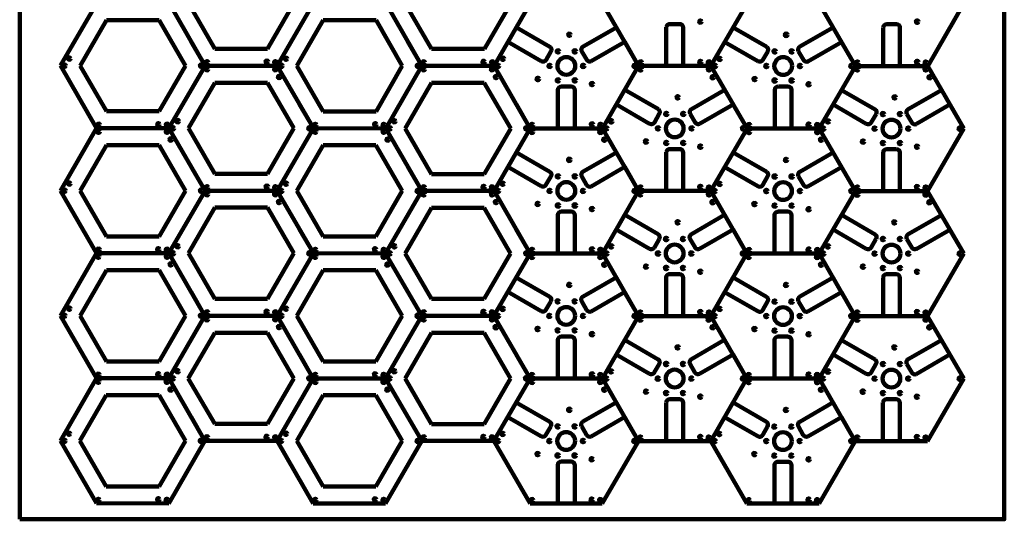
# Model space of a CAD drawing. Header units: millimetres. Extents: x -610 to 610, y -1219 to 1219.
# Tile 1 of 4: x -610 to 610, y -1219 to -600. Entities that reach past the tile are written whole.
import ezdxf

# ---------------------------------------------------------------- set-up
doc = ezdxf.new("R2010")
doc.units = ezdxf.units.MM
doc.layers.add('Layer1', color=7, linetype='Continuous')

msp = doc.modelspace()

# ---------------------------------------------------------------- linework, layer by layer
at = {"layer": 'Layer1', "color": 150, "lineweight": 211, "ltscale": 25.4}
for p, q in [((-514.2, -579.5), (-559, -656.9)), ((-424.7, -579.5), (-380, -657)), ((-380, -657), (-424.7, -579.5)), ((-400.6, -579.5), (-367.9, -636.1)), ((-302.6, -636.1), (-270, -579.5)), ((-245.8, -579.6), (-290.6, -657)), ((-290.6, -657), (-245.8, -579.6)), ((-156.3, -579.6), (-111.6, -657.1)), ((-111.6, -657.1), (-156.3, -579.6)), ((-132.1, -579.7), (-99.5, -636.2)), ((-34.2, -636.2), (-1.6, -579.7)), ((22.6, -579.7), (-22.1, -657.2)), ((-22.1, -657.2), (22.6, -579.7)), ((156.8, -657.2), (112.1, -579.7)), ((112.1, -579.7), (156.8, -657.2)), ((246.3, -657.3), (291, -579.8)), ((291, -579.8), (246.3, -657.3)), ((425.2, -657.4), (380.5, -579.8)), ((380.5, -579.8), (425.2, -657.4)), ((514.7, -657.4), (559.5, -579.9)), ((-502.2, -600.4), (-534.8, -657)), ((-436.9, -600.4), (-502.2, -600.4)), ((-404.2, -657), (-436.9, -600.4)), ((-233.7, -600.5), (-266.4, -657.1)), ((-168.4, -600.5), (-233.7, -600.5)), ((-135.8, -657.1), (-168.4, -600.5)), ((-367.9, -636.1), (-302.6, -636.1)), ((-99.5, -636.2), (-34.2, -636.2)), ((-559, -656.9), (-514.3, -734.4)), ((-534.8, -657), (-502.2, -713.5)), ((-436.9, -713.5), (-404.2, -657)), ((-380, -657), (-424.8, -734.5)), ((-424.8, -734.5), (-380, -657)), ((-380, -657), (-290.6, -657)), ((-290.6, -657), (-380, -657)), ((-290.6, -657), (-245.9, -734.5)), ((-245.9, -734.5), (-290.6, -657)), ((-266.4, -657.1), (-233.7, -713.6)), ((-168.4, -713.6), (-135.8, -657.1)), ((-111.6, -657.1), (-156.4, -734.6)), ((-156.4, -734.6), (-111.6, -657.1)), ((-111.6, -657.1), (-22.1, -657.2)), ((-22.1, -657.2), (-111.6, -657.1)), ((-22.1, -657.2), (22.6, -734.7)), ((22.6, -734.7), (-22.1, -657.2)), ((112, -734.7), (156.8, -657.2)), ((156.8, -657.2), (112, -734.7)), ((156.8, -657.2), (246.3, -657.3)), ((246.3, -657.3), (156.8, -657.2)), ((291, -734.8), (246.3, -657.3)), ((246.3, -657.3), (291, -734.8)), ((380.5, -734.8), (425.2, -657.4)), ((425.2, -657.4), (380.5, -734.8)), ((425.2, -657.4), (514.7, -657.4)), ((514.7, -657.4), (425.2, -657.4)), ((559.4, -734.9), (514.7, -657.4)), ((-368, -678), (-400.6, -734.5)), ((-302.7, -678), (-368, -678)), ((-270, -734.5), (-302.7, -678)), ((-99.6, -678.1), (-132.2, -734.6)), ((-34.3, -678.1), (-99.6, -678.1)), ((-1.6, -734.6), (-34.3, -678.1)), ((-502.2, -713.5), (-436.9, -713.5)), ((-233.7, -713.6), (-168.4, -713.6)), ((-514.3, -734.4), (-559, -811.9)), ((-514.3, -734.4), (-424.8, -734.5)), ((-424.8, -734.5), (-514.3, -734.4)), ((-424.8, -734.5), (-380.1, -812)), ((-380.1, -812), (-424.8, -734.5)), ((-400.6, -734.5), (-368, -791.1)), ((-302.7, -791.1), (-270, -734.5)), ((-245.9, -734.5), (-290.6, -812)), ((-290.6, -812), (-245.9, -734.5)), ((-245.9, -734.5), (-156.4, -734.6)), ((-156.4, -734.6), (-245.9, -734.5)), ((-156.4, -734.6), (-111.7, -812.1)), ((-111.7, -812.1), (-156.4, -734.6)), ((-132.2, -734.6), (-99.6, -791.2)), ((-34.3, -791.2), (-1.6, -734.6)), ((22.6, -734.7), (-22.2, -812.1)), ((-22.2, -812.1), (22.6, -734.7)), ((22.6, -734.7), (112, -734.7)), ((112, -734.7), (22.6, -734.7)), ((156.7, -812.2), (112, -734.7)), ((112, -734.7), (156.7, -812.2)), ((246.2, -812.2), (291, -734.8)), ((291, -734.8), (246.2, -812.2)), ((291, -734.8), (380.5, -734.8)), ((380.5, -734.8), (291, -734.8)), ((425.2, -812.3), (380.5, -734.8)), ((380.5, -734.8), (425.2, -812.3)), ((514.6, -812.4), (559.4, -734.9)), ((-502.2, -755.4), (-534.9, -811.9)), ((-436.9, -755.4), (-502.2, -755.4)), ((-404.3, -811.9), (-436.9, -755.4)), ((-233.8, -755.5), (-266.4, -812.1)), ((-168.5, -755.5), (-233.8, -755.5)), ((-135.9, -812.1), (-168.5, -755.5)), ((-368, -791.1), (-302.7, -791.1)), ((-99.6, -791.2), (-34.3, -791.2)), ((-559, -811.9), (-514.3, -889.4)), ((-534.9, -811.9), (-502.2, -868.5)), ((-436.9, -868.5), (-404.3, -811.9)), ((-380.1, -812), (-424.9, -889.4)), ((-424.9, -889.4), (-380.1, -812)), ((-380.1, -812), (-290.6, -812)), ((-290.6, -812), (-380.1, -812)), ((-290.6, -812), (-245.9, -889.5)), ((-245.9, -889.5), (-290.6, -812)), ((-266.4, -812.1), (-233.8, -868.6)), ((-168.5, -868.6), (-135.9, -812.1)), ((-111.7, -812.1), (-156.5, -889.6)), ((-156.5, -889.6), (-111.7, -812.1)), ((-111.7, -812.1), (-22.2, -812.1)), ((-22.2, -812.1), (-111.7, -812.1)), ((-22.2, -812.1), (22.5, -889.6)), ((22.5, -889.6), (-22.2, -812.1)), ((112, -889.7), (156.7, -812.2)), ((156.7, -812.2), (112, -889.7)), ((156.7, -812.2), (246.2, -812.2)), ((246.2, -812.2), (156.7, -812.2)), ((290.9, -889.8), (246.2, -812.2)), ((246.2, -812.2), (290.9, -889.8)), ((380.4, -889.8), (425.2, -812.3)), ((425.2, -812.3), (380.4, -889.8)), ((425.2, -812.3), (514.6, -812.4)), ((514.6, -812.4), (425.2, -812.3)), ((559.3, -889.9), (514.6, -812.4)), ((-368, -832.9), (-400.7, -889.5)), ((-302.8, -832.9), (-368, -832.9)), ((-270.1, -889.5), (-302.8, -832.9)), ((-99.6, -833.1), (-132.3, -889.6)), ((-34.3, -833.1), (-99.6, -833.1)), ((-1.7, -889.6), (-34.3, -833.1)), ((-502.2, -868.5), (-436.9, -868.5)), ((-233.8, -868.6), (-168.5, -868.6)), ((-514.3, -889.4), (-559.1, -966.9)), ((-514.3, -889.4), (-424.9, -889.4)), ((-424.9, -889.4), (-514.3, -889.4)), ((-424.9, -889.4), (-380.2, -966.9)), ((-380.2, -966.9), (-424.9, -889.4)), ((-400.7, -889.5), (-368, -946)), ((-302.8, -946), (-270.1, -889.5)), ((-245.9, -889.5), (-290.7, -967)), ((-290.7, -967), (-245.9, -889.5)), ((-245.9, -889.5), (-156.5, -889.6)), ((-156.5, -889.6), (-245.9, -889.5)), ((-156.5, -889.6), (-111.7, -967.1)), ((-111.7, -967.1), (-156.5, -889.6)), ((-132.3, -889.6), (-99.6, -946.1)), ((-34.3, -946.1), (-1.7, -889.6)), ((22.5, -889.6), (-22.3, -967.1)), ((-22.3, -967.1), (22.5, -889.6)), ((22.5, -889.6), (112, -889.7)), ((112, -889.7), (22.5, -889.6)), ((156.7, -967.2), (112, -889.7)), ((112, -889.7), (156.7, -967.2)), ((246.1, -967.2), (290.9, -889.8)), ((290.9, -889.8), (246.1, -967.2)), ((290.9, -889.8), (380.4, -889.8)), ((380.4, -889.8), (290.9, -889.8)), ((425.1, -967.3), (380.4, -889.8)), ((380.4, -889.8), (425.1, -967.3)), ((514.6, -967.3), (559.3, -889.9)), ((-502.3, -910.4), (-534.9, -966.9)), ((-437, -910.4), (-502.3, -910.4)), ((-404.4, -966.9), (-437, -910.4)), ((-233.9, -910.5), (-266.5, -967)), ((-168.6, -910.5), (-233.9, -910.5)), ((-135.9, -967), (-168.6, -910.5)), ((-368, -946), (-302.8, -946)), ((-99.6, -946.1), (-34.3, -946.1)), ((-559.1, -966.9), (-514.4, -1044.4)), ((-534.9, -966.9), (-502.3, -1023.5)), ((-437, -1023.5), (-404.4, -966.9)), ((-380.2, -966.9), (-424.9, -1044.4)), ((-424.9, -1044.4), (-380.2, -966.9)), ((-380.2, -966.9), (-290.7, -967)), ((-290.7, -967), (-380.2, -966.9)), ((-290.7, -967), (-246, -1044.5)), ((-246, -1044.5), (-290.7, -967)), ((-266.5, -967), (-233.9, -1023.6)), ((-168.6, -1023.6), (-135.9, -967)), ((-111.7, -967.1), (-156.5, -1044.5)), ((-156.5, -1044.5), (-111.7, -967.1)), ((-111.7, -967.1), (-22.3, -967.1)), ((-22.3, -967.1), (-111.7, -967.1)), ((-22.3, -967.1), (22.4, -1044.6)), ((22.4, -1044.6), (-22.3, -967.1)), ((111.9, -1044.6), (156.7, -967.2)), ((156.7, -967.2), (111.9, -1044.6)), ((156.7, -967.2), (246.1, -967.2)), ((246.1, -967.2), (156.7, -967.2)), ((290.8, -1044.7), (246.1, -967.2)), ((246.1, -967.2), (290.8, -1044.7)), ((380.3, -1044.8), (425.1, -967.3)), ((425.1, -967.3), (380.3, -1044.8)), ((425.1, -967.3), (514.6, -967.3)), ((514.6, -967.3), (425.1, -967.3)), ((559.3, -1044.8), (514.6, -967.3)), ((-368.1, -987.9), (-400.8, -1044.5)), ((-302.8, -987.9), (-368.1, -987.9)), ((-270.2, -1044.5), (-302.8, -987.9)), ((-99.7, -988), (-132.3, -1044.6)), ((-34.4, -988), (-99.7, -988)), ((-1.8, -1044.6), (-34.4, -988)), ((-502.3, -1023.5), (-437, -1023.5)), ((-233.9, -1023.6), (-168.6, -1023.6)), ((-514.4, -1044.4), (-559.2, -1121.8)), ((-514.4, -1044.4), (-424.9, -1044.4)), ((-424.9, -1044.4), (-514.4, -1044.4)), ((-424.9, -1044.4), (-380.2, -1121.9)), ((-380.2, -1121.9), (-424.9, -1044.4)), ((-400.8, -1044.5), (-368.1, -1101)), ((-302.8, -1101), (-270.2, -1044.5)), ((-246, -1044.5), (-290.8, -1122)), ((-290.8, -1122), (-246, -1044.5)), ((-246, -1044.5), (-156.5, -1044.5)), ((-156.5, -1044.5), (-246, -1044.5)), ((-156.5, -1044.5), (-111.8, -1122)), ((-111.8, -1122), (-156.5, -1044.5)), ((-132.3, -1044.6), (-99.7, -1101.1)), ((-34.4, -1101.1), (-1.8, -1044.6)), ((22.4, -1044.6), (-22.3, -1122.1)), ((-22.3, -1122.1), (22.4, -1044.6)), ((22.4, -1044.6), (111.9, -1044.6)), ((111.9, -1044.6), (22.4, -1044.6)), ((156.6, -1122.2), (111.9, -1044.6)), ((111.9, -1044.6), (156.6, -1122.2)), ((246.1, -1122.2), (290.8, -1044.7)), ((290.8, -1044.7), (246.1, -1122.2)), ((290.8, -1044.7), (380.3, -1044.8)), ((380.3, -1044.8), (290.8, -1044.7)), ((425, -1122.3), (380.3, -1044.8)), ((380.3, -1044.8), (425, -1122.3)), ((514.5, -1122.3), (559.3, -1044.8)), ((-502.4, -1065.3), (-535, -1121.9)), ((-437.1, -1065.3), (-502.4, -1065.3)), ((-404.4, -1121.9), (-437.1, -1065.3)), ((-233.9, -1065.5), (-266.6, -1122)), ((-168.6, -1065.5), (-233.9, -1065.5)), ((-136, -1122), (-168.6, -1065.5)), ((-368.1, -1101), (-302.8, -1101)), ((-99.7, -1101.1), (-34.4, -1101.1)), ((-559.2, -1121.8), (-514.5, -1199.3)), ((-535, -1121.9), (-502.4, -1178.4)), ((-437.1, -1178.4), (-404.4, -1121.9)), ((-425, -1199.4), (-380.2, -1121.9)), ((-380.2, -1121.9), (-290.8, -1122)), ((-290.8, -1122), (-246.1, -1199.5)), ((-266.6, -1122), (-233.9, -1178.5)), ((-168.6, -1178.5), (-136, -1122)), ((-156.6, -1199.5), (-111.8, -1122)), ((-111.8, -1122), (-22.3, -1122.1)), ((-22.3, -1122.1), (22.4, -1199.6)), ((111.8, -1199.6), (156.6, -1122.2)), ((156.6, -1122.2), (246.1, -1122.2)), ((246.1, -1122.2), (290.8, -1199.7)), ((380.3, -1199.7), (425, -1122.3)), ((425, -1122.3), (514.5, -1122.3)), ((-502.4, -1178.4), (-437.1, -1178.4)), ((-233.9, -1178.5), (-168.6, -1178.5)), ((-514.5, -1199.3), (-425, -1199.4)), ((-246.1, -1199.5), (-156.6, -1199.5)), ((22.4, -1199.6), (111.8, -1199.6)), ((290.8, -1199.7), (380.3, -1199.7))]:
    msp.add_line(p, q, dxfattribs=at)
at = {"layer": 'Layer1', "color": 3, "lineweight": 211, "ltscale": 25.4}
for p, q in [((47, -633.4), (5.5, -609.4)), ((129.2, -609.4), (88.1, -633.2)), ((191.1, -609.2), (191.1, -657.3)), ((207.6, -605.3), (195.6, -605.3)), ((315.5, -633.5), (273.9, -609.5)), ((397.7, -609.5), (356.5, -633.3)), ((459.5, -609.4), (459.5, -657.4)), ((476, -605.4), (464, -605.4)), ((212, -657.3), (212, -609.8)), ((480.4, -657.4), (480.4, -609.9)), ((-397.2, -627.3), (-380, -657)), ((-128.8, -627.4), (-111.6, -657.1)), ((-5, -627.5), (36.1, -651.2)), ((98.1, -651.5), (139.7, -627.5)), ((139.7, -627.5), (156.8, -657.2)), ((263.4, -627.6), (304.6, -651.4)), ((366.5, -651.7), (408.1, -627.7)), ((408.1, -627.7), (425.2, -657.4)), ((42.2, -649.6), (48.2, -639.2)), ((86.5, -639.2), (92.5, -649.6)), ((310.6, -649.7), (316.6, -639.4)), ((354.9, -639.4), (360.9, -649.7)), ((56.9, -686.7), (56.9, -734.7)), ((73.3, -682.8), (61.4, -682.8)), ((77.8, -734.7), (77.8, -687.2)), ((181.2, -710.9), (139.6, -686.9)), ((263.4, -687), (222.3, -710.7)), ((325.3, -686.8), (325.3, -734.8)), ((341.8, -682.9), (329.8, -682.9)), ((346.2, -734.8), (346.2, -687.3)), ((449.6, -711.1), (408.1, -687.1)), ((531.8, -687.1), (490.7, -710.8)), ((-263, -704.9), (-245.9, -734.5)), ((5.4, -705), (22.6, -734.7)), ((129.2, -705), (170.3, -728.8)), ((232.3, -729.1), (273.9, -705.1)), ((273.8, -705.1), (291, -734.8)), ((397.6, -705.2), (438.7, -728.9)), ((500.7, -729.2), (542.3, -705.2)), ((542.3, -705.2), (559.4, -734.9)), ((176.4, -727.2), (182.4, -716.8)), ((220.7, -716.8), (226.6, -727.2)), ((444.8, -727.3), (450.8, -716.9)), ((489.1, -716.9), (495.1, -727.3)), ((47, -788.4), (5.4, -764.4)), ((129.2, -764.4), (88, -788.1)), ((191.1, -764.2), (191.1, -812.2)), ((207.5, -760.3), (195.5, -760.3)), ((212, -812.2), (212, -764.7)), ((315.4, -788.5), (273.8, -764.5)), ((397.6, -764.5), (356.5, -788.3)), ((459.5, -764.3), (459.5, -812.3)), ((475.9, -760.4), (464, -760.4)), ((480.4, -812.4), (480.4, -764.9)), ((-397.2, -782.3), (-380.1, -812)), ((-128.8, -782.4), (-111.7, -812.1)), ((-5.1, -782.5), (36.1, -806.2)), ((98, -806.5), (139.6, -782.5)), ((139.6, -782.5), (156.7, -812.2)), ((263.4, -782.6), (304.5, -806.3)), ((366.5, -806.6), (408, -782.6)), ((408, -782.6), (425.2, -812.3)), ((42.1, -804.6), (48.1, -794.2)), ((86.4, -794.2), (92.4, -804.6)), ((310.6, -804.7), (316.5, -794.3)), ((354.8, -794.3), (360.8, -804.7)), ((73.3, -837.7), (61.3, -837.7)), ((341.7, -837.8), (329.7, -837.8)), ((56.8, -841.6), (56.8, -889.7)), ((77.7, -889.7), (77.7, -842.2)), ((181.1, -865.9), (139.6, -841.9)), ((263.3, -841.9), (222.2, -865.7)), ((325.2, -841.8), (325.2, -889.8)), ((346.1, -889.8), (346.1, -842.3)), ((449.6, -866), (408, -842)), ((531.8, -842.1), (490.6, -865.8)), ((-263.1, -859.8), (-245.9, -889.5)), ((5.3, -859.9), (22.5, -889.6)), ((129.1, -860), (170.2, -883.8)), ((232.2, -884.1), (273.8, -860.1)), ((273.8, -860.1), (290.9, -889.8)), ((397.5, -860.1), (438.7, -883.9)), ((500.6, -884.2), (542.2, -860.2)), ((542.2, -860.2), (559.3, -889.9)), ((176.3, -882.1), (182.3, -871.8)), ((220.6, -871.8), (226.6, -882.1)), ((444.7, -882.2), (450.7, -871.9)), ((489, -871.9), (495, -882.3)), ((46.9, -943.3), (5.3, -919.3)), ((129.1, -919.4), (88, -943.1)), ((191, -919.2), (191, -967.2)), ((207.4, -915.3), (195.5, -915.3)), ((211.9, -967.2), (211.9, -919.7)), ((315.3, -943.5), (273.7, -919.5)), ((397.5, -919.5), (356.4, -943.2)), ((459.4, -919.3), (459.4, -967.3)), ((475.9, -915.4), (463.9, -915.4)), ((480.3, -967.3), (480.3, -919.8)), ((-397.3, -937.3), (-380.2, -966.9)), ((-128.9, -937.4), (-111.7, -967.1)), ((-5.1, -937.4), (36, -961.2)), ((98, -961.5), (139.5, -937.5)), ((139.5, -937.5), (156.7, -967.2)), ((263.3, -937.6), (304.4, -961.3)), ((366.4, -961.6), (408, -937.6)), ((407.9, -937.6), (425.1, -967.3)), ((42.1, -959.6), (48.1, -949.2)), ((86.3, -949.2), (92.3, -959.6)), ((310.5, -959.7), (316.5, -949.3)), ((354.8, -949.3), (360.8, -959.7)), ((56.7, -996.6), (56.7, -1044.6)), ((73.2, -992.7), (61.2, -992.7)), ((77.6, -1044.6), (77.6, -997.1)), ((181.1, -1020.9), (139.5, -996.9)), ((263.3, -996.9), (222.1, -1020.7)), ((325.2, -996.7), (325.2, -1044.7)), ((341.6, -992.8), (329.6, -992.8)), ((346.1, -1044.8), (346.1, -997.3)), ((449.5, -1021), (407.9, -997)), ((531.7, -997), (490.6, -1020.8)), ((-263.1, -1014.8), (-246, -1044.5)), ((5.3, -1014.9), (22.4, -1044.6)), ((129, -1015), (170.2, -1038.7)), ((232.1, -1039), (273.7, -1015)), ((273.7, -1015), (290.8, -1044.7)), ((397.5, -1015.1), (438.6, -1038.8)), ((500.6, -1039.1), (542.1, -1015.1)), ((542.1, -1015.1), (559.3, -1044.8)), ((176.2, -1037.1), (182.2, -1026.7)), ((220.5, -1026.7), (226.5, -1037.1)), ((444.7, -1037.2), (450.7, -1026.8)), ((488.9, -1026.9), (494.9, -1037.2)), ((207.4, -1070.2), (195.4, -1070.2)), ((475.8, -1070.4), (463.8, -1070.4)), ((46.8, -1098.3), (5.3, -1074.3)), ((129, -1074.3), (87.9, -1098.1)), ((190.9, -1074.2), (190.9, -1122.2)), ((211.8, -1122.2), (211.8, -1074.7)), ((315.3, -1098.4), (273.7, -1074.4)), ((397.4, -1074.5), (356.3, -1098.2)), ((459.3, -1074.3), (459.3, -1122.3)), ((480.2, -1122.3), (480.2, -1074.8)), ((-397.4, -1092.2), (-380.2, -1121.9)), ((-129, -1092.3), (-111.8, -1122)), ((-5.2, -1092.4), (35.9, -1116.2)), ((97.9, -1116.5), (139.5, -1092.5)), ((139.5, -1092.5), (156.6, -1122.2)), ((263.2, -1092.5), (304.3, -1116.3)), ((366.3, -1116.6), (407.9, -1092.6)), ((407.9, -1092.6), (425, -1122.3)), ((42, -1114.5), (48, -1104.2)), ((86.3, -1104.2), (92.3, -1114.5)), ((310.4, -1114.6), (316.4, -1104.3)), ((354.7, -1104.3), (360.7, -1114.7)), ((56.7, -1151.6), (56.7, -1199.6)), ((73.1, -1147.7), (61.2, -1147.7)), ((77.6, -1199.6), (77.6, -1152.1)), ((325.1, -1151.7), (325.1, -1199.7)), ((341.6, -1147.8), (329.6, -1147.8)), ((346, -1199.7), (346, -1152.2))]:
    msp.add_line(p, q, dxfattribs=at)
at = {"layer": 'Layer1', "color": 150, "lineweight": 211, "ltscale": 25.4}
msp.add_polyline3d([(-609.6, -1219.2, 0), (-609.6, 1219.2, 0), (609.6, 1219.2, 0), (609.6, -1219.2, 0), (-609.6, -1219.2, 0)], dxfattribs=at)
at = {"layer": 'Layer1', "color": 3, "lineweight": 211, "ltscale": 25.4}
for centre, radius in [((233.3, -602.3), 1.5), ((501.7, -602.4), 1.5), ((71.1, -618.6), 1.5), ((339.5, -618.7), 1.5), ((56.8, -639.2), 1.5), ((77.8, -639.2), 1.5), ((325.3, -639.3), 1.5), ((346.3, -639.3), 1.5), ((-554.1, -657), 1.5), ((-548.2, -648.1), 1.5), ((-384.9, -657), 1.5), ((-377.7, -652.8), 1.5), ((-303.6, -652.1), 1.5), ((-293, -652.8), 1.5), ((-285.7, -657.1), 1.5), ((-279.7, -648.3), 1.5), ((-116.5, -657.1), 1.5), ((-109.3, -652.9), 1.5), ((-35.2, -652.2), 1.5), ((-24.5, -652.9), 1.5), ((-17.2, -657.2), 1.5), ((-11.3, -648.4), 1.5), ((46.6, -657.2), 1.5), ((67.3, -657.2), 11), ((88.1, -657.2), 1.5), ((151.9, -657.2), 1.5), ((159.2, -653), 1.5), ((233.3, -652.3), 1.5), ((243.9, -653), 1.5), ((251.2, -657.3), 1.5), ((257.1, -648.5), 1.5), ((315, -657.3), 1.5), ((335.8, -657.3), 11), ((356.5, -657.3), 1.5), ((420.3, -657.3), 1.5), ((427.6, -653.1), 1.5), ((501.7, -652.4), 1.5), ((512.3, -653.1), 1.5), ((-377.8, -661.3), 1.5), ((-293, -661.3), 1.5), ((-288.3, -670.9), 1.5), ((-109.3, -661.4), 1.5), ((-24.6, -661.4), 1.5), ((-19.9, -671), 1.5), ((159.1, -661.5), 1.5), ((243.8, -661.5), 1.5), ((248.6, -671.2), 1.5), ((427.5, -661.6), 1.5), ((512.2, -661.6), 1.5), ((517, -671.3), 1.5), ((32, -673.4), 1.5), ((56.8, -675.2), 1.5), ((77.8, -675.2), 1.5), ((99, -679.7), 1.5), ((300.4, -673.5), 1.5), ((325.3, -675.3), 1.5), ((346.3, -675.3), 1.5), ((367.4, -679.9), 1.5), ((205.3, -696.2), 1.5), ((473.7, -696.3), 1.5), ((191, -716.7), 1.5), ((212, -716.7), 1.5), ((459.4, -716.9), 1.5), ((480.4, -716.9), 1.5), ((-511.9, -730.2), 1.5), ((-437.8, -729.5), 1.5), ((-427.2, -730.2), 1.5), ((-414, -725.7), 1.5), ((-243.5, -730.3), 1.5), ((-169.4, -729.6), 1.5), ((-158.8, -730.3), 1.5), ((-145.6, -725.8), 1.5), ((24.9, -730.4), 1.5), ((99, -729.7), 1.5), ((109.6, -730.4), 1.5), ((122.8, -725.9), 1.5), ((201.5, -734.7), 11), ((293.3, -730.6), 1.5), ((367.4, -729.9), 1.5), ((378.1, -730.6), 1.5), ((391.3, -726), 1.5), ((469.9, -734.9), 11), ((-512, -738.7), 1.5), ((-427.3, -738.7), 1.5), ((-419.9, -734.5), 1.5), ((-250.8, -734.5), 1.5), ((-243.6, -738.8), 1.5), ((-158.8, -738.8), 1.5), ((-151.5, -734.6), 1.5), ((17.7, -734.6), 1.5), ((24.8, -738.9), 1.5), ((109.6, -738.9), 1.5), ((116.9, -734.7), 1.5), ((180.7, -734.7), 1.5), ((222.3, -734.7), 1.5), ((286.1, -734.7), 1.5), ((293.3, -739.1), 1.5), ((378, -739.1), 1.5), ((385.4, -734.9), 1.5), ((449.1, -734.9), 1.5), ((490.7, -734.9), 1.5), ((554.5, -734.9), 1.5), ((-422.5, -748.4), 1.5), ((-154.1, -748.5), 1.5), ((114.3, -748.6), 1.5), ((166.1, -750.9), 1.5), ((191, -752.7), 1.5), ((212, -752.7), 1.5), ((233.2, -757.3), 1.5), ((382.7, -748.7), 1.5), ((434.6, -751), 1.5), ((459.4, -752.9), 1.5), ((480.4, -752.9), 1.5), ((501.6, -757.4), 1.5), ((71, -773.6), 1.5), ((339.4, -773.7), 1.5), ((-548.2, -803.1), 1.5), ((-279.8, -803.2), 1.5), ((-11.4, -803.3), 1.5), ((56.8, -794.2), 1.5), ((67.3, -812.2), 11), ((77.8, -794.2), 1.5), ((257, -803.5), 1.5), ((325.2, -794.3), 1.5), ((335.7, -812.3), 11), ((346.2, -794.3), 1.5), ((-554.1, -811.9), 1.5), ((-385, -811.9), 1.5), ((-377.8, -807.7), 1.5), ((-377.8, -816.2), 1.5), ((-303.6, -807), 1.5), ((-293.1, -816.2), 1.5), ((-293, -807.7), 1.5), ((-285.7, -812.1), 1.5), ((-116.6, -812.1), 1.5), ((-109.4, -816.4), 1.5), ((-109.3, -807.9), 1.5), ((-35.2, -807.2), 1.5), ((-24.7, -816.4), 1.5), ((-24.6, -807.9), 1.5), ((-17.3, -812.2), 1.5), ((46.5, -812.2), 1.5), ((88, -812.2), 1.5), ((151.8, -812.2), 1.5), ((159, -816.5), 1.5), ((159.1, -808), 1.5), ((233.2, -807.3), 1.5), ((243.8, -808), 1.5), ((243.8, -816.5), 1.5), ((251.1, -812.3), 1.5), ((314.9, -812.3), 1.5), ((356.5, -812.3), 1.5), ((420.3, -812.3), 1.5), ((427.4, -816.6), 1.5), ((427.5, -808.1), 1.5), ((501.6, -807.4), 1.5), ((512.2, -808.1), 1.5), ((512.2, -816.6), 1.5), ((-288.4, -825.9), 1.5), ((-19.9, -826), 1.5), ((31.9, -828.3), 1.5), ((56.8, -830.2), 1.5), ((77.8, -830.2), 1.5), ((248.5, -826.1), 1.5), ((300.3, -828.5), 1.5), ((325.2, -830.3), 1.5), ((346.2, -830.3), 1.5), ((516.9, -826.2), 1.5), ((99, -834.7), 1.5), ((367.4, -834.8), 1.5), ((205.2, -851.1), 1.5), ((473.6, -851.2), 1.5), ((190.9, -871.7), 1.5), ((211.9, -871.7), 1.5), ((459.4, -871.8), 1.5), ((480.4, -871.8), 1.5), ((-512, -885.2), 1.5), ((-437.9, -884.5), 1.5), ((-427.3, -885.2), 1.5), ((-420, -889.5), 1.5), ((-414.1, -880.7), 1.5), ((-250.8, -889.5), 1.5), ((-243.6, -885.3), 1.5), ((-169.5, -884.6), 1.5), ((-158.8, -885.3), 1.5), ((-151.5, -889.6), 1.5), ((-145.6, -880.8), 1.5), ((17.6, -889.6), 1.5), ((24.8, -885.4), 1.5), ((99, -884.7), 1.5), ((109.6, -885.4), 1.5), ((116.9, -889.7), 1.5), ((122.8, -880.9), 1.5), ((180.7, -889.7), 1.5), ((201.4, -889.7), 11), ((222.2, -889.7), 1.5), ((286, -889.7), 1.5), ((293.3, -885.5), 1.5), ((367.4, -884.8), 1.5), ((378, -885.5), 1.5), ((385.3, -889.8), 1.5), ((391.2, -881), 1.5), ((449.1, -889.8), 1.5), ((469.9, -889.8), 11), ((490.6, -889.8), 1.5), ((554.4, -889.8), 1.5), ((-512.1, -893.7), 1.5), ((-427.3, -893.7), 1.5), ((-422.6, -903.3), 1.5), ((-243.6, -893.8), 1.5), ((-158.9, -893.8), 1.5), ((-154.2, -903.4), 1.5), ((24.8, -893.9), 1.5), ((109.5, -893.9), 1.5), ((114.2, -903.6), 1.5), ((293.2, -894), 1.5), ((377.9, -894), 1.5), ((382.7, -903.7), 1.5), ((166.1, -905.9), 1.5), ((190.9, -907.7), 1.5), ((211.9, -907.7), 1.5), ((233.1, -912.3), 1.5), ((434.5, -906), 1.5), ((459.4, -907.8), 1.5), ((480.4, -907.8), 1.5), ((501.6, -912.4), 1.5), ((70.9, -928.6), 1.5), ((339.4, -928.7), 1.5), ((56.7, -949.1), 1.5), ((77.7, -949.1), 1.5), ((325.1, -949.3), 1.5), ((346.1, -949.3), 1.5), ((-548.3, -958.1), 1.5), ((-377.8, -962.7), 1.5), ((-303.7, -962), 1.5), ((-293.1, -962.7), 1.5), ((-279.9, -958.2), 1.5), ((-109.4, -962.8), 1.5), ((-35.3, -962.1), 1.5), ((-24.7, -962.8), 1.5), ((-11.5, -958.3), 1.5), ((67.2, -967.1), 11), ((159, -963), 1.5), ((233.1, -962.3), 1.5), ((243.8, -963), 1.5), ((257, -958.4), 1.5), ((335.6, -967.3), 11), ((427.4, -963.1), 1.5), ((501.6, -962.4), 1.5), ((512.2, -963.1), 1.5), ((-554.2, -966.9), 1.5), ((-385.1, -966.9), 1.5), ((-377.9, -971.2), 1.5), ((-293.2, -971.2), 1.5), ((-285.8, -967), 1.5), ((-116.7, -967), 1.5), ((-109.5, -971.3), 1.5), ((-24.7, -971.3), 1.5), ((-17.4, -967.1), 1.5), ((46.4, -967.1), 1.5), ((88, -967.1), 1.5), ((151.8, -967.1), 1.5), ((159, -971.5), 1.5), ((243.7, -971.5), 1.5), ((251.1, -967.3), 1.5), ((314.8, -967.3), 1.5), ((356.4, -967.3), 1.5), ((420.2, -967.3), 1.5), ((427.4, -971.6), 1.5), ((512.1, -971.6), 1.5), ((-288.4, -980.9), 1.5), ((-20, -981), 1.5), ((31.8, -983.3), 1.5), ((56.7, -985.1), 1.5), ((77.7, -985.1), 1.5), ((248.4, -981.1), 1.5), ((300.3, -983.4), 1.5), ((325.1, -985.3), 1.5), ((346.1, -985.3), 1.5), ((516.8, -981.2), 1.5), ((98.9, -989.7), 1.5), ((367.3, -989.8), 1.5), ((205.1, -1006.1), 1.5), ((473.5, -1006.2), 1.5), ((-414.1, -1035.6), 1.5), ((-145.7, -1035.7), 1.5), ((122.7, -1035.9), 1.5), ((190.9, -1026.7), 1.5), ((201.4, -1044.7), 11), ((211.9, -1026.7), 1.5), ((391.1, -1036), 1.5), ((459.3, -1026.8), 1.5), ((469.8, -1044.8), 11), ((480.3, -1026.8), 1.5), ((-512.1, -1040.1), 1.5), ((-512.1, -1048.6), 1.5), ((-438, -1039.4), 1.5), ((-427.4, -1048.6), 1.5), ((-427.3, -1040.1), 1.5), ((-420, -1044.5), 1.5), ((-250.9, -1044.5), 1.5), ((-243.7, -1048.8), 1.5), ((-243.6, -1040.3), 1.5), ((-169.5, -1039.6), 1.5), ((-159, -1048.8), 1.5), ((-158.9, -1040.3), 1.5), ((-151.6, -1044.6), 1.5), ((17.5, -1044.6), 1.5), ((24.7, -1048.9), 1.5), ((24.8, -1040.4), 1.5), ((98.9, -1039.7), 1.5), ((109.4, -1048.9), 1.5), ((109.5, -1040.4), 1.5), ((116.8, -1044.7), 1.5), ((180.6, -1044.7), 1.5), ((222.2, -1044.7), 1.5), ((285.9, -1044.7), 1.5), ((293.1, -1049), 1.5), ((293.2, -1040.5), 1.5), ((367.3, -1039.8), 1.5), ((377.9, -1040.5), 1.5), ((377.9, -1049), 1.5), ((385.2, -1044.8), 1.5), ((449, -1044.8), 1.5), ((490.6, -1044.8), 1.5), ((554.4, -1044.8), 1.5), ((-422.7, -1058.3), 1.5), ((-154.2, -1058.4), 1.5), ((114.2, -1058.5), 1.5), ((166, -1060.9), 1.5), ((382.6, -1058.6), 1.5), ((434.4, -1061), 1.5), ((190.9, -1062.7), 1.5), ((211.9, -1062.7), 1.5), ((233.1, -1067.2), 1.5), ((459.3, -1062.8), 1.5), ((480.3, -1062.8), 1.5), ((501.5, -1067.3), 1.5), ((70.9, -1083.5), 1.5), ((339.3, -1083.6), 1.5), ((56.6, -1104.1), 1.5), ((77.6, -1104.1), 1.5), ((325, -1104.2), 1.5), ((346, -1104.2), 1.5), ((-554.3, -1121.9), 1.5), ((-548.4, -1113.1), 1.5), ((-385.1, -1121.9), 1.5), ((-377.9, -1117.7), 1.5), ((-303.8, -1117), 1.5), ((-293.2, -1117.7), 1.5), ((-285.9, -1122), 1.5), ((-280, -1113.2), 1.5), ((-116.7, -1122), 1.5), ((-109.5, -1117.8), 1.5), ((-35.4, -1117.1), 1.5), ((-24.7, -1117.8), 1.5), ((-17.4, -1122.1), 1.5), ((-11.5, -1113.3), 1.5), ((46.3, -1122.1), 1.5), ((67.1, -1122.1), 11), ((87.9, -1122.1), 1.5), ((151.7, -1122.1), 1.5), ((159, -1117.9), 1.5), ((233.1, -1117.2), 1.5), ((243.7, -1117.9), 1.5), ((251, -1122.2), 1.5), ((256.9, -1113.4), 1.5), ((314.8, -1122.2), 1.5), ((335.5, -1122.2), 11), ((356.3, -1122.2), 1.5), ((420.1, -1122.2), 1.5), ((427.4, -1118), 1.5), ((501.5, -1117.3), 1.5), ((512.1, -1118), 1.5), ((31.8, -1138.3), 1.5), ((56.6, -1140.1), 1.5), ((77.6, -1140.1), 1.5), ((98.8, -1144.7), 1.5), ((300.2, -1138.4), 1.5), ((325, -1140.2), 1.5), ((346, -1140.2), 1.5), ((367.2, -1144.8), 1.5), ((-512.1, -1195.1), 1.5), ((-438, -1194.4), 1.5), ((-427.4, -1195.1), 1.5), ((-243.7, -1195.2), 1.5), ((-169.6, -1194.5), 1.5), ((-159, -1195.2), 1.5), ((24.7, -1195.4), 1.5), ((98.8, -1194.7), 1.5), ((109.4, -1195.4), 1.5), ((293.1, -1195.5), 1.5), ((367.2, -1194.8), 1.5), ((377.9, -1195.5), 1.5)]:
    msp.add_circle(centre, radius, dxfattribs=at)
for centre, radius, start, end in [((195.4, -609.7), 4.33, 87.8934, 174.585), ((207.7, -609.6), 4.3, 358.0014, 91.9986), ((463.9, -609.8), 4.33, 87.8934, 174.585), ((476.1, -609.7), 4.3, 358.0014, 91.9986), ((44.5, -636.9), 4.33, 327.8934, 54.585), ((90.1, -637), 4.3, 118.0014, 211.9986), ((312.9, -637), 4.33, 327.8934, 54.585), ((358.5, -637.1), 4.3, 118.0014, 211.9986), ((38.4, -647.6), 4.3, 238.0014, 331.9986), ((96.3, -647.6), 4.33, 207.8934, 294.585), ((306.8, -647.7), 4.3, 238.0014, 331.9986), ((364.7, -647.7), 4.33, 207.8934, 294.585), ((61.2, -687.1), 4.33, 87.8934, 174.585), ((73.5, -687), 4.3, 358.0014, 91.9986), ((329.6, -687.2), 4.33, 87.8934, 174.585), ((341.9, -687.2), 4.3, 358.0014, 91.9986), ((178.7, -714.5), 4.33, 327.8934, 54.585), ((224.3, -714.5), 4.3, 118.0014, 211.9986), ((447.1, -714.6), 4.33, 327.8934, 54.585), ((492.7, -714.6), 4.3, 118.0014, 211.9986), ((172.6, -725.1), 4.3, 238.0014, 331.9986), ((230.5, -725.1), 4.33, 207.8934, 294.585), ((441, -725.3), 4.3, 238.0014, 331.9986), ((498.9, -725.3), 4.33, 207.8934, 294.585), ((195.4, -764.6), 4.33, 87.8934, 174.585), ((207.7, -764.6), 4.3, 358.0014, 91.9986), ((463.8, -764.7), 4.33, 87.8934, 174.585), ((476.1, -764.7), 4.3, 358.0014, 91.9986), ((44.5, -791.9), 4.33, 327.8934, 54.585), ((90.1, -791.9), 4.3, 118.0014, 211.9986), ((312.9, -792), 4.33, 327.8934, 54.585), ((358.5, -792.1), 4.3, 118.0014, 211.9986), ((38.3, -802.6), 4.3, 238.0014, 331.9986), ((96.2, -802.6), 4.33, 207.8934, 294.585), ((306.8, -802.7), 4.3, 238.0014, 331.9986), ((364.6, -802.7), 4.33, 207.8934, 294.585), ((61.1, -842.1), 4.33, 87.8934, 174.585), ((73.4, -842), 4.3, 358.0014, 91.9986), ((329.5, -842.2), 4.33, 87.8934, 174.585), ((341.8, -842.1), 4.3, 358.0014, 91.9986), ((178.6, -869.4), 4.33, 327.8934, 54.585), ((224.2, -869.5), 4.3, 118.0014, 211.9986), ((447.1, -869.6), 4.33, 327.8934, 54.585), ((492.7, -869.6), 4.3, 118.0014, 211.9986), ((172.5, -880.1), 4.3, 238.0014, 331.9986), ((230.4, -880.1), 4.33, 207.8934, 294.585), ((440.9, -880.2), 4.3, 238.0014, 331.9986), ((498.8, -880.2), 4.33, 207.8934, 294.585), ((195.3, -919.6), 4.33, 87.8934, 174.585), ((207.6, -919.6), 4.3, 358.0014, 91.9986), ((463.7, -919.7), 4.33, 87.8934, 174.585), ((476, -919.7), 4.3, 358.0014, 91.9986), ((44.4, -946.9), 4.33, 327.8934, 54.585), ((90, -946.9), 4.3, 118.0014, 211.9986), ((312.8, -947), 4.33, 327.8934, 54.585), ((358.4, -947), 4.3, 118.0014, 211.9986), ((38.3, -957.5), 4.3, 238.0014, 331.9986), ((96.2, -957.5), 4.33, 207.8934, 294.585), ((306.7, -957.7), 4.3, 238.0014, 331.9986), ((364.6, -957.7), 4.33, 207.8934, 294.585), ((61.1, -997), 4.33, 87.8934, 174.585), ((73.3, -997), 4.3, 358.0014, 91.9986), ((329.5, -997.1), 4.33, 87.8934, 174.585), ((341.8, -997.1), 4.3, 358.0014, 91.9986), ((178.6, -1024.4), 4.33, 327.8934, 54.585), ((224.2, -1024.5), 4.3, 118.0014, 211.9986), ((447, -1024.5), 4.33, 327.8934, 54.585), ((492.6, -1024.6), 4.3, 118.0014, 211.9986), ((172.5, -1035.1), 4.3, 238.0014, 331.9986), ((230.3, -1035.1), 4.33, 207.8934, 294.585), ((440.9, -1035.2), 4.3, 238.0014, 331.9986), ((498.8, -1035.2), 4.33, 207.8934, 294.585), ((195.2, -1074.6), 4.33, 87.8934, 174.585), ((207.5, -1074.5), 4.3, 358.0014, 91.9986), ((463.7, -1074.7), 4.33, 87.8934, 174.585), ((475.9, -1074.7), 4.3, 358.0014, 91.9986), ((44.3, -1101.8), 4.33, 327.8934, 54.585), ((89.9, -1101.9), 4.3, 118.0014, 211.9986), ((312.7, -1102), 4.33, 327.8934, 54.585), ((358.3, -1102), 4.3, 118.0014, 211.9986), ((38.2, -1112.5), 4.3, 238.0014, 331.9986), ((96.1, -1112.5), 4.33, 207.8934, 294.585), ((306.6, -1112.6), 4.3, 238.0014, 331.9986), ((364.5, -1112.6), 4.33, 207.8934, 294.585), ((61, -1152), 4.33, 87.8934, 174.585), ((73.3, -1152), 4.3, 358.0014, 91.9986), ((329.4, -1152.1), 4.33, 87.8934, 174.585), ((341.7, -1152.1), 4.3, 358.0014, 91.9986)]:
    msp.add_arc(centre, radius, start, end, dxfattribs=at)

doc.saveas('drawing.dxf')
